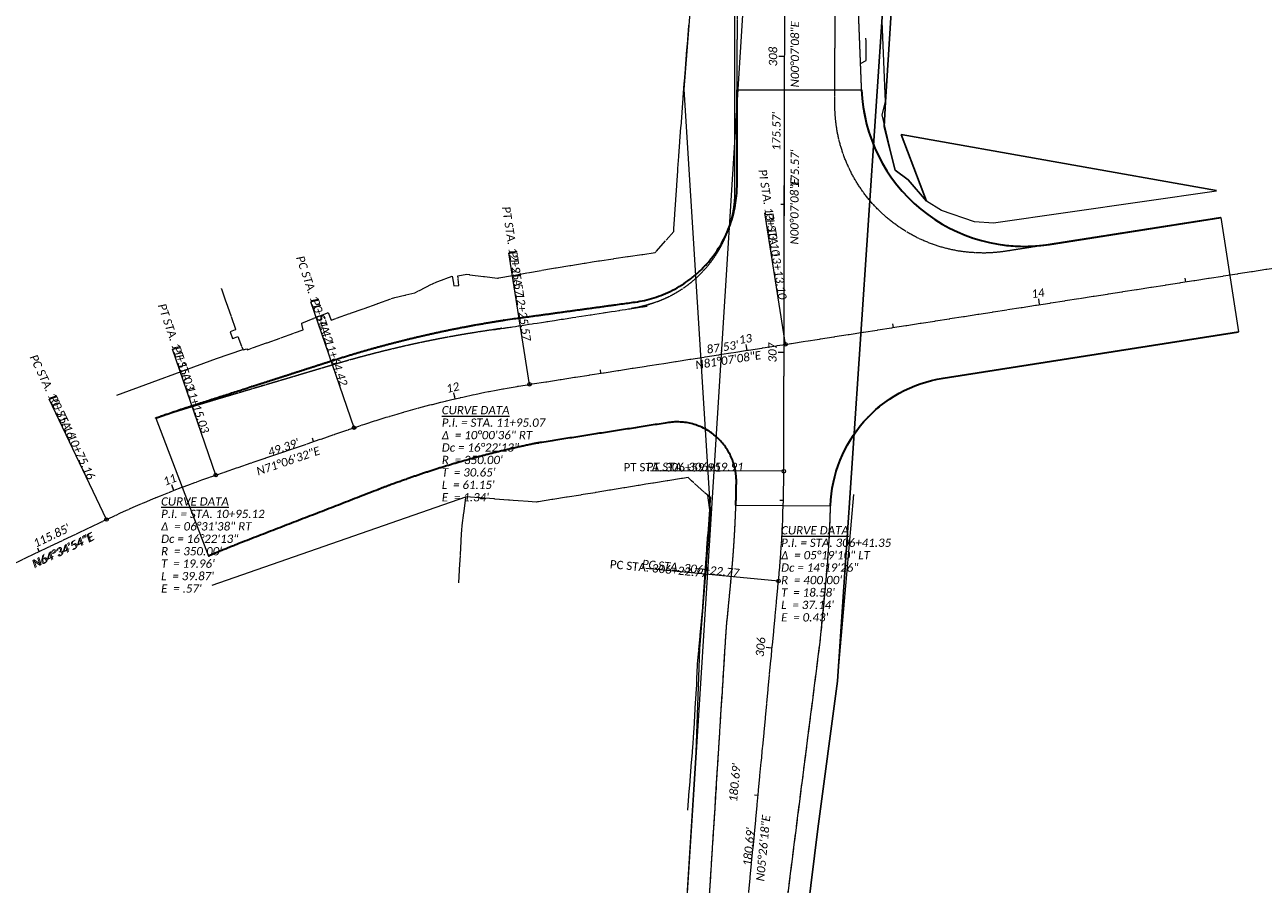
# Model space of a CAD drawing. Extents: x 219352 to 221146, y 361458 to 364237.
# Tile 5 of 12: x 220315 to 220734, y 361979 to 362269. Entities that reach past the tile are written whole.
import ezdxf

# ---------------------------------------------------------------- set-up
doc = ezdxf.new("R2010")
doc.units = 0
doc.header["$MEASUREMENT"] = 0
doc.linetypes.add('cl', pattern=[4.99999, 0.09375, -0.09375, 4.624991, -0.09375, 0.09375])
for name, color, linetype, lineweight in [('GE_P_Alignment', 7, 'cl', 13), ('GE_P_Alignment_100_Bearings', 7, 'Continuous', 0), ('GE_P_Alignment_100_Cardinal_Points', 7, 'Continuous', 0), ('GE_P_Alignment_100_Curve_Data', 7, 'Continuous', 0), ('GE_P_Alignment_100_Distances', 7, 'Continuous', 0), ('GE_P_Alignment_100_Stations', 7, 'Continuous', 0), ('GE_P_Alignment_500_Bearings', 7, 'Continuous', 0), ('GE_P_Alignment_500_Cardinal_Points', 7, 'Continuous', 0), ('GE_P_Alignment_500_Distances', 7, 'Continuous', 0), ('GE_P_Alignment_500_Stations', 7, 'Continuous', 0), ('PV_P_EOP_Fillets', 7, 'Continuous', 30), ('PV_P_Saw_Cut_Line', 62, 'Continuous', 13), ('SC_Scratch10', 7, 'Continuous', 0), ('SC_Scratch17', 7, 'Continuous', 13)]:
    doc.layers.add(name, color=color, linetype=linetype, lineweight=lineweight)
doc.layers.add('SC_Scratch1', color=7, linetype='Continuous', lineweight=0, plot=False)
doc.styles.add('~P_Label - CenterBottom', font='calibrii.ttf', dxfattribs={"height": 0.14})
doc.styles.add('~P_Label - CenterDescender', font='calibrii.ttf', dxfattribs={"height": 0.14})
doc.styles.add('~P_Label - CenterTop', font='calibrii.ttf', dxfattribs={"height": 0.14})
doc.styles.add('~P_Label - LeftTop', font='calibrii.ttf', dxfattribs={"height": 0.14})
doc.styles.add('~X_Label - RightDescender', font='calibril.ttf', dxfattribs={"height": 0.14})

# ---------------------------------------------------------------- blocks, each defined once
blk = doc.blocks.new('DrawLineAnnotationDirectionLength_3')
at = {"layer": 'GE_P_Alignment_500_Stations'}
blk.add_line((0, 0), (-0.06, 0), dxfattribs=at)
blk = doc.blocks.new('DrawLeaderAnnotation_3')
at = {"layer": 'GE_P_Alignment_500_Cardinal_Points'}
blk.add_line((0, 0), (-2.25, 0), dxfattribs=at)
blk.add_arc((0, 0), 0.03, 0, 360, dxfattribs=at)
blk = doc.blocks.new('DrawLeaderAnnotation_4')
at = {"layer": 'GE_P_Alignment_500_Cardinal_Points'}
blk.add_line((0, 0), (-2.25, 0), dxfattribs=at)
blk.add_arc((0, 0), 0.03, 0, 360, dxfattribs=at)
blk = doc.blocks.new('DrawLeaderAnnotation_5')
at = {"layer": 'GE_P_Alignment_500_Cardinal_Points'}
blk.add_line((0, 0), (-2.25, 0), dxfattribs=at)
blk.add_arc((0, 0), 0.03, 0, 360, dxfattribs=at)
blk = doc.blocks.new('DrawLeaderAnnotation_6')
at = {"layer": 'GE_P_Alignment_500_Cardinal_Points'}
blk.add_line((0, 0), (-2.25, 0), dxfattribs=at)
blk.add_arc((0, 0), 0.03, 0, 360, dxfattribs=at)
blk = doc.blocks.new('DrawLeaderAnnotation_7')
at = {"layer": 'GE_P_Alignment_500_Cardinal_Points'}
blk.add_line((0, 0), (-2.25, 0), dxfattribs=at)
blk.add_arc((0, 0), 0.03, 0, 360, dxfattribs=at)
blk = doc.blocks.new('DrawLineAnnotationDirectionLength')
at = {"layer": 'GE_P_Alignment_100_Stations'}
blk.add_line((0, 0), (-0.1, 0), dxfattribs=at)
blk = doc.blocks.new('DrawLineAnnotationDirectionLength_1')
at = {"layer": 'GE_P_Alignment_100_Stations'}
blk.add_line((0, 0), (-0.06, 0), dxfattribs=at)
blk = doc.blocks.new('DrawLeaderAnnotation_9')
at = {"layer": 'GE_P_Alignment_100_Cardinal_Points'}
blk.add_line((0, 0), (-2.25, 0), dxfattribs=at)
blk.add_arc((0, 0), 0.03, 0, 360, dxfattribs=at)
blk = doc.blocks.new('DrawLeaderAnnotation_10')
at = {"layer": 'GE_P_Alignment_100_Cardinal_Points'}
blk.add_line((0, 0), (-2.25, 0), dxfattribs=at)
blk.add_arc((0, 0), 0.03, 0, 360, dxfattribs=at)
blk = doc.blocks.new('DrawLeaderAnnotation_11')
at = {"layer": 'GE_P_Alignment_100_Cardinal_Points'}
blk.add_line((0, 0), (-2.25, 0), dxfattribs=at)
blk.add_arc((0, 0), 0.03, 0, 360, dxfattribs=at)
blk = doc.blocks.new('DrawLeaderAnnotation_12')
at = {"layer": 'GE_P_Alignment_100_Cardinal_Points'}
blk.add_line((0, 0), (-2.25, 0), dxfattribs=at)
blk.add_arc((0, 0), 0.03, 0, 360, dxfattribs=at)
blk = doc.blocks.new('DrawLeaderAnnotation_13')
at = {"layer": 'GE_P_Alignment_100_Cardinal_Points'}
blk.add_line((0, 0), (-2.25, 0), dxfattribs=at)
blk.add_arc((0, 0), 0.03, 0, 360, dxfattribs=at)
blk = doc.blocks.new('DrawLeaderAnnotation_25')
at = {"layer": 'GE_P_Alignment_500_Cardinal_Points'}
blk.add_line((0, 0), (-2.25, 0), dxfattribs=at)
blk.add_arc((0, 0), 0.03, 0, 360, dxfattribs=at)
blk = doc.blocks.new('DrawLeaderAnnotation_26')
at = {"layer": 'GE_P_Alignment_500_Cardinal_Points'}
blk.add_line((0, 0), (-2.25, 0), dxfattribs=at)
blk.add_arc((0, 0), 0.03, 0, 360, dxfattribs=at)
blk = doc.blocks.new('DrawLeaderAnnotation_34')
at = {"layer": 'GE_P_Alignment_100_Cardinal_Points'}
blk.add_line((0, 0), (-2.25, 0), dxfattribs=at)
blk.add_arc((0, 0), 0.03, 0, 360, dxfattribs=at)
blk = doc.blocks.new('DrawLeaderAnnotation_35')
at = {"layer": 'GE_P_Alignment_100_Cardinal_Points'}
blk.add_line((0, 0), (-2.25, 0), dxfattribs=at)
blk.add_arc((0, 0), 0.03, 0, 360, dxfattribs=at)

msp = doc.modelspace()

# ---------------------------------------------------------------- linework, layer by layer
for p, q in [((220606.11, 362243.12), (220684.52, 363442.47)), ((220589.94, 362047.45), (220608.12, 362317.78)), ((220605.68, 362234.69), (220606.11, 362243.12)), ((220609.47, 362220.11), (220605.68, 362234.69)), ((220718.01, 362213.16), (220611.49, 362232.06)), ((220611.49, 362232.06), (220620.05, 362209.64)), ((220613.84, 362216.77), (220609.47, 362220.11)), ((220620.05, 362209.64), (220613.84, 362216.77)), ((220583.28, 361997.5), (220589.94, 362047.45)), ((220575.89, 361937.29), (220583.28, 361997.5))]:
    msp.add_line(p, q)
at = {"layer": 'GE_P_Alignment', "flags": 128}
for points in [[(220519.79, 361460.55), (220552.88, 361901.39), (220570.01, 362081.26, 0.023215), (220571.8, 362118.35), (220572.17, 362293.91, -0.023102), (220578.85, 362432.29), (220596.38, 362617.24), (220663.15, 363512.27), (220682.03, 363718.4), (220724.41, 364197.12)], [(219371.89, 361640.54), (220238.34, 362052.3), (220342.97, 362102.03, -0.028488), (220379.88, 362117.05), (220426.61, 362133.05, -0.043705), (220485.9, 362147.7), (220572.38, 362161.22), (221144.38, 362250.6)]]:
    msp.add_lwpolyline(points, format="xyb", dxfattribs=at)
at = {"layer": 'PV_P_EOP_Fillets', "flags": 128}
for points in [[(220598.09, 362247.17, 0.448529), (220661.54, 362194.98), (220719.43, 362204.03)], [(220587.62, 362106.69, 0.000004), (220587.62, 362106.69, -0.361005), (220625.65, 362149.8), (220725.47, 362165.4)]]:
    msp.add_lwpolyline(points, format="xyb", dxfattribs=at)
at = {"layer": 'PV_P_EOP_Fillets'}
for points, weights, knots in [([(220359.67, 362136.33), (220359.78, 362136.37), (220360.18, 362136.51), (220360.91, 362136.77), (220361.48, 362136.98), (220362.1, 362137.19), (220362.7, 362137.41), (220363.31, 362137.62), (220363.92, 362137.83), (220364.53, 362138.04), (220365.14, 362138.25), (220365.75, 362138.46), (220366.36, 362138.67), (220366.97, 362138.88), (220367.58, 362139.08), (220368.19, 362139.29), (220368.8, 362139.49), (220369.41, 362139.69), (220370.03, 362139.9), (220370.61, 362140.09), (220371.34, 362140.33), (220371.75, 362140.46), (220371.86, 362140.49), (220387.54, 362145.53), (220403.21, 362150.57), (220418.89, 362155.61), (220419.48, 362155.8), (220421.52, 362156.46), (220425.24, 362157.6), (220428.2, 362158.49), (220431.38, 362159.41), (220434.51, 362160.28), (220437.66, 362161.13), (220440.82, 362161.96), (220443.98, 362162.76), (220447.15, 362163.52), (220450.32, 362164.26), (220453.51, 362164.98), (220456.69, 362165.66), (220459.89, 362166.32), (220463.09, 362166.95), (220466.3, 362167.55), (220469.49, 362168.12), (220472.76, 362168.68), (220475.81, 362169.17), (220479.66, 362169.75), (220481.78, 362170.05), (220482.39, 362170.13), (220495.41, 362171.92), (220508.42, 362173.7), (220521.44, 362175.49), (220542.18, 362178.33), (220555.96, 362194.1), (220556.01, 362215.03), (220556.03, 362225.77), (220556.05, 362236.51), (220556.07, 362247.25)], [1, 1, 1, 1, 1, 1, 1, 1, 1, 1, 1, 1, 1, 1, 1, 1, 1, 1, 1, 1, 1, 1, 1, 1, 1, 1, 1, 1, 1, 1, 1, 1, 1, 1, 1, 1, 1, 1, 1, 1, 1, 1, 1, 1, 1, 1, 1, 1, 1, 1, 1, 0.836193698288, 0.836193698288, 1, 1, 1, 1], [0, 0, 0, 0, 0.008333, 0.016667, 0.025, 0.033333, 0.041667, 0.05, 0.058333, 0.066667, 0.075, 0.083333, 0.091667, 0.1, 0.108333, 0.116667, 0.125, 0.133333, 0.141667, 0.15, 0.158333, 0.166667, 0.166667, 0.166667, 0.333333, 0.333333, 0.333333, 0.341667, 0.35, 0.358333, 0.366667, 0.375, 0.383333, 0.391667, 0.4, 0.408333, 0.416667, 0.425, 0.433333, 0.441667, 0.45, 0.458333, 0.466667, 0.475, 0.483333, 0.491667, 0.5, 0.5, 0.5, 0.666667, 0.666667, 0.666667, 0.833333, 0.833333, 0.833333, 1, 1, 1, 1]), ([(220555.61, 362106.94), (220555.69, 362109.55), (220555.75, 362112.17), (220555.78, 362114.78), (220555.93, 362128.11), (220545.86, 362136.83), (220532.69, 362134.77), (220518.12, 362132.49), (220503.56, 362130.22), (220488.99, 362127.94), (220488.81, 362127.91), (220488.63, 362127.89), (220488.46, 362127.86), (220487.93, 362127.75), (220486.1, 362127.38), (220482.77, 362126.66), (220480.13, 362126.07), (220477.32, 362125.41), (220474.57, 362124.74), (220471.8, 362124.05), (220469.05, 362123.33), (220466.3, 362122.58), (220463.55, 362121.81), (220460.82, 362121.02), (220458.09, 362120.21), (220455.37, 362119.37), (220452.65, 362118.51), (220449.95, 362117.62), (220447.25, 362116.71), (220444.57, 362115.78), (220441.84, 362114.81), (220439.31, 362113.88), (220436.12, 362112.69), (220434.38, 362112.01), (220433.88, 362111.81), (220418.52, 362105.85), (220403.16, 362099.89), (220387.79, 362093.94), (220387.7, 362093.9), (220387.35, 362093.76), (220386.73, 362093.52), (220386.24, 362093.32), (220385.71, 362093.11), (220385.19, 362092.91), (220384.67, 362092.7), (220384.15, 362092.49), (220383.64, 362092.28), (220383.12, 362092.06), (220382.6, 362091.85), (220382.08, 362091.64), (220381.57, 362091.42), (220381.05, 362091.21), (220380.53, 362090.99), (220380.02, 362090.78), (220379.5, 362090.56), (220378.98, 362090.34), (220378.49, 362090.13), (220377.88, 362089.87), (220377.54, 362089.72), (220377.44, 362089.68)], [1, 0.99996523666, 0.99996523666, 1, 0.763920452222, 0.763920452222, 1, 1, 1, 1, 0.999999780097, 0.999999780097, 1, 1, 1, 1, 1, 1, 1, 1, 1, 1, 1, 1, 1, 1, 1, 1, 1, 1, 1, 1, 1, 1, 1, 1, 1, 1, 1, 1, 1, 1, 1, 1, 1, 1, 1, 1, 1, 1, 1, 1, 1, 1, 1, 1, 1, 1, 1, 1], [0, 0, 0, 0, 0.142857, 0.142857, 0.142857, 0.285714, 0.285714, 0.285714, 0.428571, 0.428571, 0.428571, 0.571429, 0.571429, 0.571429, 0.578571, 0.585714, 0.592857, 0.6, 0.607143, 0.614286, 0.621429, 0.628571, 0.635714, 0.642857, 0.65, 0.657143, 0.664286, 0.671429, 0.678571, 0.685714, 0.692857, 0.7, 0.707143, 0.714286, 0.714286, 0.714286, 0.857143, 0.857143, 0.857143, 0.864286, 0.871429, 0.878571, 0.885714, 0.892857, 0.9, 0.907143, 0.914286, 0.921429, 0.928571, 0.935714, 0.942857, 0.95, 0.957143, 0.964286, 0.971429, 0.978571, 0.985714, 0.992857, 1, 1, 1, 1])]:
    msp.add_rational_spline(points, weights, degree=3, knots=knots, dxfattribs=at)
at = {"layer": 'PV_P_Saw_Cut_Line'}
for p, q in [((220719.43, 362204.03), (220725.47, 362165.4)), ((220359.67, 362136.33), (220377.44, 362089.68))]:
    msp.add_line(p, q, dxfattribs=at)
at = {"layer": 'SC_Scratch1'}
for p, q in [((220556.07, 362247.25), (220598.09, 362247.17)), ((220378.74, 362079.82), (220464.36, 362109.73)), ((220555.61, 362106.94), (220587.62, 362106.69))]:
    msp.add_line(p, q, dxfattribs=at)
at = {"layer": 'SC_Scratch1', "color": 1, "linetype": 'cl', "lineweight": 13, "flags": 128}
for points in [[(220381.73, 362180.15), (220386.63, 362166.16), (220384.77, 362165.43), (220385.6, 362163.18), (220387.39, 362163.83), (220389.12, 362159.33), (220390.38, 362159.67), (220390.6, 362159.41), (220409.45, 362166.12), (220408.93, 362168.36), (220417.87, 362171.93), (220418.88, 362169.4), (220440.41, 362177.07), (220447.12, 362178.59), (220454.55, 362182.38), (220459.81, 362184.23), (220460.35, 362180.94), (220462.07, 362181.12), (220461.66, 362184.35), (220464.67, 362184.89), (220475.07, 362183.58), (220493.27, 362186.84), (220507.06, 362189.07), (220528.39, 362192.25), (220534.64, 362199.36), (220536.02, 362220.62), (220538.22, 362250.11), (220539.75, 362269.08)], [(220539.36, 362003.82), (220541.17, 362026.46), (220542.4, 362046.24), (220542.63, 362052.8), (220544.35, 362071.05), (220545.67, 362089.98), (220547.11, 362109.41), (220545.79, 362110.48), (220540.64, 362115.08), (220539.5, 362116.23), (220525.19, 362113.93), (220504.07, 362110.45), (220488.27, 362107.93), (220480.39, 362108.46), (220472.41, 362109.12), (220464.36, 362109.73), (220463.61, 362104.26), (220462.9, 362098.83), (220461.92, 362080.65)]]:
    msp.add_lwpolyline(points, dxfattribs=at)
at = {"layer": 'SC_Scratch1', "flags": 128}
msp.add_lwpolyline([(220571.61, 362106.82, 0.007206), (220571.8, 362118.35), (220572.07, 362247.22)], format="xyb", dxfattribs=at)
at = {"layer": 'SC_Scratch1', "color": 1, "linetype": 'cl', "lineweight": 13, "flags": 128}
msp.add_lwpolyline([(220560.2, 361573.33), (220555.37, 361573.69, -0.414348), (220541.52, 361589.77), (220564.84, 361900.37), (220568.42, 361938), (220584.25, 362062.06), (220585.93, 362079.75, 0.016228), (220587.62, 362106.69, -0.361005), (220625.65, 362149.8), (220725.47, 362165.4)], format="xyb", dxfattribs=at)
at = {"layer": 'SC_Scratch1', "flags": 128}
msp.add_lwpolyline([(220346.48, 362144.09), (220380.13, 362156.46), (220389.05, 362159.51)], dxfattribs=at)
at = {"layer": 'SC_Scratch1', "color": 1, "linetype": 'cl', "lineweight": 13}
for points, weights, knots in [([(220359.67, 362136.33), (220359.87, 362136.4), (220360.27, 362136.54), (220360.88, 362136.76), (220361.49, 362136.98), (220362.1, 362137.19), (220362.7, 362137.41), (220363.31, 362137.62), (220363.92, 362137.83), (220364.53, 362138.04), (220365.14, 362138.25), (220365.75, 362138.46), (220366.36, 362138.67), (220366.97, 362138.88), (220367.58, 362139.08), (220368.19, 362139.29), (220368.8, 362139.49), (220369.41, 362139.69), (220370.02, 362139.9), (220370.64, 362140.1), (220371.25, 362140.3), (220371.66, 362140.43), (220371.86, 362140.49), (220387.54, 362145.53), (220403.21, 362150.57), (220418.89, 362155.61), (220419.93, 362155.94), (220422, 362156.61), (220425.12, 362157.57), (220428.25, 362158.5), (220431.39, 362159.41), (220434.53, 362160.29), (220437.68, 362161.14), (220440.84, 362161.96), (220444, 362162.76), (220447.17, 362163.53), (220450.35, 362164.27), (220453.53, 362164.98), (220456.72, 362165.67), (220459.91, 362166.33), (220463.11, 362166.95), (220466.31, 362167.56), (220469.52, 362168.13), (220472.73, 362168.67), (220475.95, 362169.19), (220479.17, 362169.68), (220481.32, 362169.98), (220482.39, 362170.13), (220495.41, 362171.92), (220508.42, 362173.7), (220521.44, 362175.49), (220542.18, 362178.33), (220555.96, 362194.1), (220556.01, 362215.03), (220556.06, 362241.34), (220556.11, 362267.64), (220556.17, 362293.95), (220556.22, 362319.06), (220556.9, 362344.16), (220558.2, 362369.23), (220558.29, 362370.31), (220558.47, 362372.46), (220558.75, 362375.68), (220559.03, 362378.91), (220559.32, 362382.14), (220559.62, 362385.36), (220559.93, 362388.58), (220560.24, 362391.8), (220560.56, 362395.03), (220560.89, 362398.25), (220561.22, 362401.47), (220561.56, 362404.68), (220561.91, 362407.9), (220562.27, 362411.12), (220562.63, 362414.33), (220563, 362417.55), (220563.37, 362420.76), (220563.75, 362423.97), (220564.14, 362427.19), (220564.54, 362430.4), (220564.8, 362432.54), (220564.94, 362433.61), (220570.22, 362475.27), (220575.5, 362516.94), (220580.78, 362558.61), (220582.66, 362578.44), (220584.53, 362598.26), (220586.41, 362618.09), (220595, 362733.12), (220603.58, 362848.15), (220612.16, 362963.18), (220612.73, 362993.22), (220613.3, 363023.27), (220613.87, 363053.31), (220615.12, 363074.61), (220616.38, 363095.9), (220617.63, 363117.2), (220627.49, 363249.33), (220637.35, 363381.46), (220647.21, 363513.59), (220651.45, 363559.91), (220655.69, 363606.24), (220659.93, 363652.56)], [1, 1, 1, 1, 1, 1, 1, 1, 1, 1, 1, 1, 1, 1, 1, 1, 1, 1, 1, 1, 1, 1, 1, 1, 1, 1, 1, 1, 1, 1, 1, 1, 1, 1, 1, 1, 1, 1, 1, 1, 1, 1, 1, 1, 1, 1, 1, 1, 1, 1, 1, 0.836193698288, 0.836193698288, 1, 1, 1, 1, 0.999794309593, 0.999794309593, 1, 1, 1, 1, 1, 1, 1, 1, 1, 1, 1, 1, 1, 1, 1, 1, 1, 1, 1, 1, 1, 1, 1, 1, 1, 1, 1, 1, 1, 1, 1, 1, 1, 1, 1, 1, 1, 1, 1, 1, 1, 1, 1, 1], [0, 0, 0, 0, 0.003334, 0.006668, 0.010003, 0.013337, 0.01667, 0.020004, 0.023338, 0.026671, 0.030005, 0.033338, 0.036672, 0.040005, 0.043338, 0.046671, 0.050004, 0.053337, 0.056669, 0.060002, 0.063334, 0.066667, 0.066667, 0.066667, 0.133333, 0.133333, 0.133333, 0.136672, 0.140009, 0.143346, 0.146683, 0.150019, 0.153355, 0.15669, 0.160025, 0.163359, 0.166692, 0.170025, 0.173358, 0.17669, 0.180021, 0.183353, 0.186683, 0.190013, 0.193343, 0.196672, 0.2, 0.2, 0.2, 0.266667, 0.266667, 0.266667, 0.333333, 0.333333, 0.333333, 0.4, 0.4, 0.4, 0.466667, 0.466667, 0.466667, 0.470002, 0.473337, 0.476672, 0.480007, 0.483342, 0.486676, 0.49001, 0.493344, 0.496678, 0.500011, 0.503344, 0.506677, 0.51001, 0.513343, 0.516675, 0.520007, 0.523339, 0.526671, 0.530002, 0.533333, 0.533333, 0.533333, 0.6, 0.6, 0.6, 0.666667, 0.666667, 0.666667, 0.733333, 0.733333, 0.733333, 0.8, 0.8, 0.8, 0.866667, 0.866667, 0.866667, 0.933333, 0.933333, 0.933333, 1, 1, 1, 1]), ([(220719.43, 362204.03), (220700.13, 362201.02), (220680.84, 362198), (220661.54, 362194.98), (220626.7, 362189.54), (220599.47, 362211.94), (220598.09, 362247.17), (220597.48, 362262.73), (220596.86, 362278.3), (220596.25, 362293.86), (220596.2, 362295.09), (220596.11, 362297.53), (220595.98, 362301.2), (220595.85, 362304.87), (220595.74, 362308.54), (220595.63, 362312.21), (220595.54, 362315.88), (220595.45, 362319.55), (220595.37, 362323.22), (220595.3, 362326.89), (220595.24, 362330.56), (220595.19, 362334.24), (220595.15, 362337.91), (220595.12, 362341.59), (220595.09, 362345.26), (220595.08, 362348.94), (220595.07, 362352.61), (220595.08, 362356.29), (220595.09, 362359.96), (220595.11, 362363.64), (220595.14, 362366.09), (220595.15, 362367.32), (220595.16, 362368.37), (220595.19, 362370.48), (220595.25, 362373.64), (220595.31, 362376.8), (220595.38, 362379.96), (220595.46, 362383.12), (220595.54, 362386.28), (220595.63, 362389.44), (220595.73, 362392.6), (220595.83, 362395.76), (220595.94, 362398.92), (220596.06, 362402.08), (220596.18, 362405.24), (220596.31, 362408.41), (220596.45, 362411.57), (220596.59, 362414.73), (220596.74, 362417.89), (220596.9, 362421.05), (220597.06, 362424.21), (220597.23, 362427.37), (220597.35, 362429.48), (220597.41, 362430.53), (220599.83, 362472.47), (220602.25, 362514.41), (220604.67, 362556.35), (220606.56, 362576.25), (220608.44, 362596.16), (220610.33, 362616.06), (220618.92, 362731.17), (220627.5, 362846.29), (220636.09, 362961.4), (220638.99, 362991.27), (220641.89, 363021.13), (220644.78, 363051), (220646.63, 363075.8), (220648.48, 363100.59), (220650.33, 363125.39)], [1, 1, 1, 1, 0.776687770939, 0.776687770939, 1, 1, 1, 1, 1, 1, 1, 1, 1, 1, 1, 1, 1, 1, 1, 1, 1, 1, 1, 1, 1, 1, 1, 1, 1, 1, 1, 1, 1, 1, 1, 1, 1, 1, 1, 1, 1, 1, 1, 1, 1, 1, 1, 1, 1, 1, 1, 1, 1, 1, 1, 1, 1, 1, 1, 1, 1, 1, 1, 1, 1, 1, 1], [0, 0, 0, 0, 0.1, 0.1, 0.1, 0.2, 0.2, 0.2, 0.3, 0.3, 0.3, 0.304995, 0.309991, 0.314987, 0.319983, 0.32498, 0.329978, 0.334976, 0.339975, 0.344974, 0.349974, 0.354974, 0.359975, 0.364976, 0.369978, 0.37498, 0.379983, 0.384987, 0.389991, 0.394995, 0.4, 0.4, 0.4, 0.404996, 0.409993, 0.41499, 0.419987, 0.424985, 0.429983, 0.434982, 0.439981, 0.44498, 0.44998, 0.45498, 0.459981, 0.464982, 0.469983, 0.474985, 0.479987, 0.48499, 0.489993, 0.494996, 0.5, 0.5, 0.5, 0.6, 0.6, 0.6, 0.7, 0.7, 0.7, 0.8, 0.8, 0.8, 0.9, 0.9, 0.9, 1, 1, 1, 1]), ([(220497.04, 361579.58), (220499.23, 361579.42), (220501.43, 361579.26), (220503.62, 361579.09), (220511.21, 361578.53), (220516.98, 361583.49), (220517.55, 361591.08), (220525.34, 361694.86), (220533.13, 361798.63), (220540.92, 361902.41), (220542.12, 361915.03), (220543.33, 361927.65), (220544.53, 361940.28), (220547.15, 361981.88), (220549.77, 362023.49), (220552.39, 362065.09), (220552.95, 362070.99), (220553.52, 362076.88), (220554.08, 362082.78), (220555.09, 362093.42), (220555.66, 362104.09), (220555.78, 362114.78), (220555.93, 362128.11), (220545.86, 362136.83), (220532.69, 362134.77), (220518.12, 362132.49), (220503.56, 362130.22), (220488.99, 362127.94), (220488.81, 362127.91), (220488.63, 362127.89), (220488.46, 362127.86), (220487.52, 362127.67), (220485.66, 362127.29), (220482.86, 362126.68), (220480.08, 362126.06), (220477.3, 362125.41), (220474.52, 362124.73), (220471.76, 362124.03), (220469, 362123.31), (220466.25, 362122.57), (220463.5, 362121.8), (220460.77, 362121.01), (220458.04, 362120.19), (220455.32, 362119.35), (220452.61, 362118.49), (220449.91, 362117.61), (220447.21, 362116.7), (220444.53, 362115.77), (220441.85, 362114.81), (220439.18, 362113.84), (220436.53, 362112.84), (220434.76, 362112.15), (220433.88, 362111.81), (220418.52, 362105.85), (220403.16, 362099.89), (220387.79, 362093.94), (220387.62, 362093.87), (220387.27, 362093.73), (220386.75, 362093.53), (220386.23, 362093.32), (220385.71, 362093.11), (220385.19, 362092.9), (220384.67, 362092.7), (220384.15, 362092.49), (220383.63, 362092.27), (220383.12, 362092.06), (220382.6, 362091.85), (220382.08, 362091.64), (220381.56, 362091.42), (220381.05, 362091.21), (220380.53, 362090.99), (220380.02, 362090.78), (220379.5, 362090.56), (220378.99, 362090.34), (220378.47, 362090.12), (220377.96, 362089.9), (220377.61, 362089.75), (220377.44, 362089.68)], [1, 1, 1, 1, 0.80484571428, 0.80484571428, 1, 1, 1, 1, 1, 1, 1, 1, 1, 1, 1, 1, 1, 0.999419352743, 0.999419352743, 1, 0.763920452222, 0.763920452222, 1, 1, 1, 1, 0.999999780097, 0.999999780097, 1, 1, 1, 1, 1, 1, 1, 1, 1, 1, 1, 1, 1, 1, 1, 1, 1, 1, 1, 1, 1, 1, 1, 1, 1, 1, 1, 1, 1, 1, 1, 1, 1, 1, 1, 1, 1, 1, 1, 1, 1, 1, 1, 1, 1, 1, 1, 1], [0, 0, 0, 0, 0.076923, 0.076923, 0.076923, 0.153846, 0.153846, 0.153846, 0.230769, 0.230769, 0.230769, 0.307692, 0.307692, 0.307692, 0.384615, 0.384615, 0.384615, 0.461538, 0.461538, 0.461538, 0.538462, 0.538462, 0.538462, 0.615385, 0.615385, 0.615385, 0.692308, 0.692308, 0.692308, 0.769231, 0.769231, 0.769231, 0.77309, 0.776949, 0.780806, 0.784661, 0.788515, 0.792368, 0.796219, 0.800068, 0.803917, 0.807764, 0.811609, 0.815453, 0.819296, 0.823137, 0.826977, 0.830815, 0.834652, 0.838487, 0.842321, 0.846154, 0.846154, 0.846154, 0.923077, 0.923077, 0.923077, 0.926926, 0.930774, 0.934623, 0.938471, 0.942318, 0.946166, 0.950013, 0.95386, 0.957706, 0.961553, 0.965399, 0.969245, 0.97309, 0.976935, 0.98078, 0.984625, 0.988469, 0.992313, 0.996157, 1, 1, 1, 1])]:
    msp.add_rational_spline(points, weights, degree=3, knots=knots, dxfattribs=at)
at = {"layer": 'SC_Scratch10', "flags": 128}
for points in [[(220499.05, 361587.39), (220510.08, 361591.64), (220525.87, 361802.05), (220537.5, 361947.98), (220541.47, 362010.88), (220631.67, 363446.41), (220538.01, 362247.29), (220547.06, 362103.67), (220546.95, 362107.22)], [(220718.04, 362212.92), (220642.7, 362202.21), (220636.18, 362202.62), (220625.13, 362206.46), (220620.05, 362209.64), (220613.84, 362216.77), (220609.47, 362220.11), (220605.08, 362238.74), (220606.11, 362243.12), (220605.04, 362270.37), (220608.12, 362317.78), (220613.44, 362382.96), (220615.74, 362408.19), (220621, 362477.12)], [(220498.99, 361586.96), (220510.07, 361591.64), (220525.91, 361802.55), (220531.45, 361876.34), (220537.06, 361940.99), (220542.25, 362023.37), (220543.46, 362058.41), (220547.06, 362103.67), (220546.11, 362110.22)], [(220560.58, 361578.58), (220551.71, 361579.43), (220549.25, 361585.3), (220551.92, 361628.11), (220558.36, 361711.68), (220563.3, 361779.69), (220565.88, 361814.09), (220572.62, 361902.95), (220575.89, 361937.29), (220583.28, 361997.5), (220589.94, 362047.45), (220595.41, 362110.45)]]:
    msp.add_lwpolyline(points, dxfattribs=at)
at = {"layer": 'SC_Scratch10', "color": 1, "linetype": 'cl', "lineweight": 13, "flags": 128}
msp.add_lwpolyline([(220560.03, 361571.1), (220555.2, 361571.46, -0.414348), (220541.36, 361587.55), (220564.84, 361900.37), (220568.42, 361938), (220584.25, 362062.06), (220585.93, 362079.75, 0.016228), (220587.62, 362106.69, -0.361005), (220625.65, 362149.8), (220725.47, 362165.4)], format="xyb", dxfattribs=at)
at = {"layer": 'SC_Scratch10', "color": 1, "linetype": 'cl', "lineweight": 13}
for points, weights, knots in [([(220359.67, 362136.33), (220359.87, 362136.39), (220360.28, 362136.53), (220360.89, 362136.74), (220361.5, 362136.94), (220362.11, 362137.14), (220362.73, 362137.34), (220363.34, 362137.55), (220363.95, 362137.75), (220364.57, 362137.94), (220365.18, 362138.14), (220365.79, 362138.34), (220366.41, 362138.53), (220367.02, 362138.73), (220367.64, 362138.92), (220368.25, 362139.11), (220368.87, 362139.3), (220369.48, 362139.49), (220370.1, 362139.68), (220370.72, 362139.87), (220371.33, 362140.06), (220371.74, 362140.18), (220371.95, 362140.24), (220387.74, 362144.93), (220403.54, 362149.63), (220419.33, 362154.32), (220420.36, 362154.62), (220422.43, 362155.24), (220425.53, 362156.12), (220428.63, 362156.98), (220431.75, 362157.81), (220434.87, 362158.61), (220437.99, 362159.39), (220441.12, 362160.14), (220444.26, 362160.86), (220447.4, 362161.56), (220450.54, 362162.22), (220453.69, 362162.86), (220456.85, 362163.47), (220460.01, 362164.06), (220463.17, 362164.61), (220466.34, 362165.14), (220469.51, 362165.64), (220472.68, 362166.12), (220475.86, 362166.56), (220479.03, 362166.98), (220481.16, 362167.24), (220521.18, 362173.46), (220522.5, 362173.79), (220523.82, 362174.13), (220525.15, 362174.47), (220543.64, 362179.16), (220555.34, 362194.23), (220555.31, 362213.3), (220555.26, 362240.19), (220555.22, 362267.07), (220555.17, 362293.95), (220555.1, 362335.94), (220556.93, 362377.9), (220560.65, 362419.73), (220560.69, 362419.96), (220560.75, 362420.43), (220560.85, 362421.14), (220560.94, 362421.85), (220561.04, 362422.55), (220561.14, 362423.26), (220561.23, 362423.96), (220561.33, 362424.67), (220561.43, 362425.37), (220561.53, 362426.08), (220561.63, 362426.78), (220561.72, 362427.48), (220561.82, 362428.19), (220561.92, 362428.89), (220562.02, 362429.6), (220562.12, 362430.3), (220562.22, 362431.01), (220562.32, 362431.71), (220562.43, 362432.42), (220562.53, 362433.12), (220562.6, 362433.59), (220562.63, 362433.83), (220568.68, 362475.42), (220574.73, 362517.01), (220580.78, 362558.61), (220582.66, 362578.44), (220584.53, 362598.26), (220586.41, 362618.09), (220595, 362733.12), (220603.58, 362848.15), (220612.16, 362963.18), (220612.73, 362993.22), (220613.3, 363023.27), (220613.87, 363053.31), (220615.12, 363074.61), (220616.38, 363095.9), (220617.63, 363117.2), (220627.49, 363249.33), (220637.35, 363381.46), (220647.21, 363513.59), (220651.45, 363559.91), (220655.69, 363606.24), (220659.93, 363652.56)], [1, 1, 1, 1, 1, 1, 1, 1, 1, 1, 1, 1, 1, 1, 1, 1, 1, 1, 1, 1, 1, 1, 1, 1, 1, 1, 1, 1, 1, 1, 1, 1, 1, 1, 1, 1, 1, 1, 1, 1, 1, 1, 1, 1, 1, 1, 1, 1, 1, 1, 1, 0.859191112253, 0.859191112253, 1, 1, 1, 1, 0.999316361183, 0.999316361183, 1, 1, 1, 1, 1, 1, 1, 1, 1, 1, 1, 1, 1, 1, 1, 1, 1, 1, 1, 1, 1, 1, 1, 1, 1, 1, 1, 1, 1, 1, 1, 1, 1, 1, 1, 1, 1, 1, 1, 1, 1, 1, 1, 1], [0, 0, 0, 0, 0.003335, 0.006671, 0.010006, 0.01334, 0.016675, 0.020009, 0.023343, 0.026677, 0.030011, 0.033344, 0.036678, 0.040011, 0.043343, 0.046676, 0.050008, 0.05334, 0.056672, 0.060004, 0.063335, 0.066667, 0.066667, 0.066667, 0.133333, 0.133333, 0.133333, 0.136677, 0.14002, 0.143362, 0.146702, 0.150042, 0.15338, 0.156717, 0.160053, 0.163388, 0.166722, 0.170055, 0.173387, 0.176717, 0.180047, 0.183375, 0.186702, 0.190028, 0.193353, 0.196677, 0.2, 0.2, 0.2, 0.266667, 0.266667, 0.266667, 0.333333, 0.333333, 0.333333, 0.4, 0.4, 0.4, 0.466667, 0.466667, 0.466667, 0.470001, 0.473335, 0.476669, 0.480002, 0.483336, 0.48667, 0.490004, 0.493337, 0.49667, 0.500004, 0.503337, 0.50667, 0.510004, 0.513337, 0.51667, 0.520002, 0.523335, 0.526668, 0.530001, 0.533333, 0.533333, 0.533333, 0.6, 0.6, 0.6, 0.666667, 0.666667, 0.666667, 0.733333, 0.733333, 0.733333, 0.8, 0.8, 0.8, 0.866667, 0.866667, 0.866667, 0.933333, 0.933333, 0.933333, 1, 1, 1, 1]), ([(220719.43, 362204.03), (220695.22, 362200.25), (220671, 362196.46), (220646.78, 362192.68), (220614.1, 362187.57), (220588.99, 362209.11), (220589.06, 362242.18), (220589.1, 362259.41), (220589.13, 362276.65), (220589.17, 362293.88), (220589.17, 362296.6), (220589.19, 362299.33), (220589.21, 362302.05), (220589.23, 362304.78), (220590.31, 362307.29), (220592.27, 362309.18), (220592.28, 362309.19), (220592.45, 362309.35), (220592.79, 362309.68), (220593.29, 362310.16), (220593.8, 362310.65), (220594.31, 362311.13), (220594.81, 362311.62), (220595.32, 362312.11), (220595.83, 362312.59), (220596.18, 362312.92), (220596.35, 362313.1), (220596.37, 362313.11), (220598.32, 362314.97), (220599.4, 362317.44), (220599.46, 362320.14), (220600.33, 362363.91), (220603.15, 362407.6), (220607.92, 362451.12), (220608.22, 362453.85), (220607.43, 362456.47), (220605.68, 362458.59), (220603.88, 362460.77), (220602.07, 362462.95), (220600.27, 362465.13), (220598.59, 362467.16), (220597.8, 362469.67), (220598.01, 362472.29), (220600.23, 362500.31), (220602.45, 362528.33), (220604.67, 362556.35), (220606.56, 362576.25), (220608.44, 362596.16), (220610.33, 362616.06), (220618.92, 362731.17), (220627.5, 362846.29), (220636.09, 362961.4), (220638.99, 362991.27), (220641.89, 363021.13), (220644.78, 363051), (220646.63, 363075.8), (220648.48, 363100.59), (220650.33, 363125.39)], [1, 1, 1, 1, 0.766298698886, 0.766298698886, 1, 1, 1, 1, 0.999997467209, 0.999997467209, 1, 0.947770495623, 0.947770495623, 1, 1, 1, 1, 1, 1, 1, 1, 1, 1, 1, 1, 1, 0.94883529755, 0.94883529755, 1, 0.999337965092, 0.999337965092, 1, 0.947375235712, 0.947375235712, 1, 1, 1, 1, 0.951195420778, 0.951195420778, 1, 1, 1, 1, 1, 1, 1, 1, 1, 1, 1, 1, 1, 1, 1, 1], [0, 0, 0, 0, 0.0625, 0.0625, 0.0625, 0.125, 0.125, 0.125, 0.1875, 0.1875, 0.1875, 0.25, 0.25, 0.25, 0.3125, 0.3125, 0.3125, 0.312597, 0.320342, 0.328086, 0.335829, 0.34357, 0.35131, 0.359049, 0.366786, 0.374522, 0.375, 0.375, 0.375, 0.4375, 0.4375, 0.4375, 0.5, 0.5, 0.5, 0.5625, 0.5625, 0.5625, 0.625, 0.625, 0.625, 0.6875, 0.6875, 0.6875, 0.75, 0.75, 0.75, 0.8125, 0.8125, 0.8125, 0.875, 0.875, 0.875, 0.9375, 0.9375, 0.9375, 1, 1, 1, 1]), ([(220496.89, 361577.59), (220498.42, 361577.47), (220499.95, 361577.36), (220501.48, 361577.25), (220510.24, 361576.59), (220516.9, 361582.32), (220517.55, 361591.08), (220525.34, 361694.86), (220533.13, 361798.63), (220540.92, 361902.41), (220542.12, 361915.03), (220543.33, 361927.65), (220544.53, 361940.28), (220547.15, 361981.88), (220549.77, 362023.49), (220552.39, 362065.09), (220552.95, 362070.99), (220553.52, 362076.88), (220554.08, 362082.78), (220555.09, 362093.42), (220555.66, 362104.09), (220555.78, 362114.78), (220555.93, 362128.11), (220545.86, 362136.83), (220532.69, 362134.77), (220518.12, 362132.49), (220503.56, 362130.22), (220488.99, 362127.94), (220488.81, 362127.91), (220488.63, 362127.89), (220488.46, 362127.86), (220487.52, 362127.67), (220485.66, 362127.29), (220482.86, 362126.68), (220480.08, 362126.06), (220477.3, 362125.41), (220474.52, 362124.73), (220471.76, 362124.03), (220469, 362123.31), (220466.25, 362122.57), (220463.5, 362121.8), (220460.77, 362121.01), (220458.04, 362120.19), (220455.32, 362119.35), (220452.61, 362118.49), (220449.91, 362117.61), (220447.21, 362116.7), (220444.53, 362115.77), (220441.85, 362114.81), (220439.18, 362113.84), (220436.53, 362112.84), (220434.76, 362112.15), (220433.88, 362111.81), (220418.52, 362105.85), (220403.16, 362099.89), (220387.79, 362093.94), (220387.62, 362093.87), (220387.27, 362093.73), (220386.75, 362093.53), (220386.23, 362093.32), (220385.71, 362093.11), (220385.19, 362092.9), (220384.67, 362092.7), (220384.15, 362092.49), (220383.63, 362092.27), (220383.12, 362092.06), (220382.6, 362091.85), (220382.08, 362091.64), (220381.56, 362091.42), (220381.05, 362091.21), (220380.53, 362090.99), (220380.02, 362090.78), (220379.5, 362090.56), (220378.99, 362090.34), (220378.47, 362090.12), (220377.96, 362089.9), (220377.61, 362089.75), (220377.44, 362089.68)], [1, 1, 1, 1, 0.804845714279, 0.804845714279, 1, 1, 1, 1, 1, 1, 1, 1, 1, 1, 1, 1, 1, 0.999419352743, 0.999419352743, 1, 0.763920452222, 0.763920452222, 1, 1, 1, 1, 0.999999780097, 0.999999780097, 1, 1, 1, 1, 1, 1, 1, 1, 1, 1, 1, 1, 1, 1, 1, 1, 1, 1, 1, 1, 1, 1, 1, 1, 1, 1, 1, 1, 1, 1, 1, 1, 1, 1, 1, 1, 1, 1, 1, 1, 1, 1, 1, 1, 1, 1, 1, 1], [0, 0, 0, 0, 0.076923, 0.076923, 0.076923, 0.153846, 0.153846, 0.153846, 0.230769, 0.230769, 0.230769, 0.307692, 0.307692, 0.307692, 0.384615, 0.384615, 0.384615, 0.461538, 0.461538, 0.461538, 0.538462, 0.538462, 0.538462, 0.615385, 0.615385, 0.615385, 0.692308, 0.692308, 0.692308, 0.769231, 0.769231, 0.769231, 0.77309, 0.776949, 0.780806, 0.784661, 0.788515, 0.792368, 0.796219, 0.800068, 0.803917, 0.807764, 0.811609, 0.815453, 0.819296, 0.823137, 0.826977, 0.830815, 0.834652, 0.838487, 0.842321, 0.846154, 0.846154, 0.846154, 0.923077, 0.923077, 0.923077, 0.926926, 0.930774, 0.934623, 0.938471, 0.942318, 0.946166, 0.950013, 0.95386, 0.957706, 0.961553, 0.965399, 0.969245, 0.97309, 0.976935, 0.98078, 0.984625, 0.988469, 0.992313, 0.996157, 1, 1, 1, 1])]:
    msp.add_rational_spline(points, weights, degree=3, knots=knots, dxfattribs=at)
at = {"layer": 'SC_Scratch17', "flags": 128}
msp.add_lwpolyline([(220597.73, 362256.14), (220599.59, 362257.13), (220599.61, 362263.63), (220599.47, 362264.63)], dxfattribs=at)

# ---------------------------------------------------------------- block references
at = {"layer": 'GE_P_Alignment_100_Cardinal_Points', "xscale": 20, "yscale": 20, "zscale": 20}
for name, p, rotation in [('DrawLeaderAnnotation_13', (220572.38, 362161.22), 278.8810718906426), ('DrawLeaderAnnotation_12', (220485.9, 362147.7), 278.8810718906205), ('DrawLeaderAnnotation_11', (220426.61, 362133.05), 288.8910926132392), ('DrawLeaderAnnotation_10', (220379.88, 362117.05), 288.8910926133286), ('DrawLeaderAnnotation_9', (220342.97, 362102.03), 295.4183743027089), ('DrawLeaderAnnotation_35', (220571.8, 362118.35), 359.8810718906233), ('DrawLeaderAnnotation_34', (220570.01, 362081.26), 354.5615411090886)]:
    msp.add_blockref(name, p, dxfattribs=dict(at, rotation=rotation))
at = {"layer": 'GE_P_Alignment_100_Stations', "xscale": 20, "yscale": 20, "zscale": 20}
for name, p, rotation in [('DrawLineAnnotationDirectionLength', (220572.1, 362258.44), 359.8810718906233), ('DrawLineAnnotationDirectionLength_1', (220571.99, 362208.44), 359.8810718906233), ('DrawLineAnnotationDirectionLength_1', (220707.64, 362182.35), 278.8810718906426), ('DrawLineAnnotationDirectionLength', (220658.24, 362174.63), 278.8810718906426), ('DrawLineAnnotationDirectionLength_1', (220608.84, 362166.91), 278.8810718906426), ('DrawLineAnnotationDirectionLength', (220559.44, 362159.19), 278.8810718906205), ('DrawLineAnnotationDirectionLength', (220571.89, 362158.44), 359.8810718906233), ('DrawLineAnnotationDirectionLength_1', (220510.04, 362151.47), 278.8810718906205), ('DrawLineAnnotationDirectionLength', (220460.8, 362142.84), 283.0667016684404), ('DrawLineAnnotationDirectionLength_1', (220412.97, 362128.38), 288.8910926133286), ('DrawLineAnnotationDirectionLength', (220365.77, 362111.88), 291.3516567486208), ('DrawLineAnnotationDirectionLength_1', (220571.66, 362108.44), 358.4620758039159), ('DrawLineAnnotationDirectionLength_1', (220320.25, 362091.23), 295.4183743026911), ('DrawLineAnnotationDirectionLength', (220567.85, 362058.6), 354.5615411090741), ('DrawLineAnnotationDirectionLength_1', (220563.11, 362008.82), 354.5615411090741)]:
    msp.add_blockref(name, p, dxfattribs=dict(at, rotation=rotation))
at = {"layer": 'GE_P_Alignment_500_Cardinal_Points', "xscale": 20, "yscale": 20, "zscale": 20}
for name, p, rotation in [('DrawLeaderAnnotation_7', (220572.38, 362161.22), 278.8810718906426), ('DrawLeaderAnnotation_6', (220485.9, 362147.7), 278.8810718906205), ('DrawLeaderAnnotation_5', (220426.61, 362133.05), 288.8910926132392), ('DrawLeaderAnnotation_4', (220379.88, 362117.05), 288.8910926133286), ('DrawLeaderAnnotation_3', (220342.97, 362102.03), 295.4183743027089), ('DrawLeaderAnnotation_26', (220571.8, 362118.35), 359.8810718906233), ('DrawLeaderAnnotation_25', (220570.01, 362081.26), 354.5615411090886)]:
    msp.add_blockref(name, p, dxfattribs=dict(at, rotation=rotation))
at = {"layer": 'GE_P_Alignment_500_Stations', "xscale": 20, "yscale": 20, "zscale": 20}
for p, rotation in [((220572.1, 362258.44), 359.8810718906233), ((220658.24, 362174.63), 278.8810718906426), ((220559.44, 362159.19), 278.8810718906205), ((220571.89, 362158.44), 359.8810718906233), ((220460.8, 362142.84), 283.0667016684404), ((220365.77, 362111.88), 291.3516567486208), ((220567.85, 362058.6), 354.5615411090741)]:
    msp.add_blockref('DrawLineAnnotationDirectionLength_3', p, dxfattribs=dict(at, rotation=rotation))

# ---------------------------------------------------------------- texts
at = {"layer": 'GE_P_Alignment_100_Bearings', "char_height": 2.8, "attachment_point": 2, "line_spacing_factor": 0.9, "style": '~P_Label - CenterTop'}
for s, insert, rotation in [('N00°07\'08"E', (220573.99, 362206.13), 89.8811), ('N81°07\'08"E', (220552.79, 362157.32), 8.8811), ('N71°06\'32"E', (220403.9, 362123.16), 18.8911), ('N64°34\'54"E', (220327.55, 362092.82), 25.4184), ('N05°26\'18"E', (220563.43, 361991.14), 84.5615)]:
    msp.add_mtext(s, dxfattribs=dict(at, insert=insert, rotation=rotation))
at = {"layer": 'GE_P_Alignment_100_Cardinal_Points', "char_height": 2.8, "attachment_point": 8, "line_spacing_factor": 0.9, "style": '~P_Label - CenterDescender'}
for s, insert, rotation in [('PI STA. 13+13.10', (220567.75, 362190.86), 278.8811), ('PT STA. 12+25.57', (220481.27, 362177.34), 278.8811), ('PC STA. 11+64.42', (220416.9, 362161.43), 288.8911), ('PT STA. 11+15.03', (220370.17, 362145.44), 288.8911), ('PC STA. 10+75.16', (220330.1, 362129.12), 295.4184), ('PT STA. 306+59.91', (220541.8, 362118.41), 359.8811), ('PC STA. 306+22.77', (220540.14, 362084.11), 354.5615)]:
    msp.add_mtext(s, dxfattribs=dict(at, insert=insert, rotation=rotation))
at = {"layer": 'GE_P_Alignment_100_Curve_Data', "char_height": 2.8, "attachment_point": 1, "line_spacing_factor": 0.9, "style": '~P_Label - LeftTop'}
for s, insert in [('\\LCURVE DATA\\P\\lP.I. = STA. 11+95.07\\PΔ  = 10°00\'36" RT\\PDc = 16°22\'13"\\PR  = 350.00\'\\PT  = 30.65\'\\PL  = 61.15\'\\PE  = 1.34\'', (220456.26, 362140.37)), ('\\LCURVE DATA\\P\\lP.I. = STA. 10+95.12\\PΔ  = 06°31\'38" RT\\PDc = 16°22\'13"\\PR  = 350.00\'\\PT  = 19.96\'\\PL  = 39.87\'\\PE  = .57\'', (220361.43, 362109.54)), ('\\LCURVE DATA\\P\\lP.I. = STA. 306+41.35\\PΔ  = 05°19\'10" LT\\PDc = 14°19\'26"\\PR  = 400.00\'\\PT  = 18.58\'\\PL  = 37.14\'\\PE  = 0.43\'', (220570.9, 362099.8))]:
    msp.add_mtext(s, dxfattribs=dict(at, insert=insert))
at = {"layer": 'GE_P_Alignment_100_Distances', "char_height": 2.8, "attachment_point": 8, "line_spacing_factor": 0.9, "style": '~P_Label - CenterDescender'}
for s, insert, rotation in [("175.57'", (220576.96, 362220.48), 89.8811), ("87.53'", (220551.35, 362158.86), 8.8811), ("49.39'", (220403.25, 362125.05), 18.8911), ("115.85'", (220325.05, 362095.3), 25.4184), ("180.69'", (220561.44, 361991.33), 84.5615)]:
    msp.add_mtext(s, dxfattribs=dict(at, insert=insert, rotation=rotation))
at = {"layer": 'GE_P_Alignment_100_Stations', "char_height": 2.8, "attachment_point": 8, "line_spacing_factor": 0.9, "style": '~P_Label - CenterBottom'}
for s, insert, rotation in [('308', (220569.6, 362258.44), 89.8811), ('14', (220657.85, 362177.1), 8.8811), ('13', (220559.05, 362161.66), 8.8811), ('307', (220569.39, 362158.44), 89.8811), ('12', (220460.24, 362145.27), 13.0667), ('11', (220364.86, 362114.21), 21.3517), ('306', (220565.36, 362058.83), 84.5615)]:
    msp.add_mtext(s, dxfattribs=dict(at, insert=insert, rotation=rotation))
at = {"layer": 'GE_P_Alignment_500_Bearings', "char_height": 2.8, "attachment_point": 2, "line_spacing_factor": 0.9, "style": '~P_Label - CenterTop'}
for s, insert, rotation in [('N00°07\'08"E', (220574.16, 362259.21), 89.8811), ('N81°07\'08"E', (220552.79, 362157.3), 8.8811), ('N71°06\'32"E', (220403.9, 362123.16), 18.8911), ('N64°34\'54"E', (220327.89, 362093.11), 25.4184)]:
    msp.add_mtext(s, dxfattribs=dict(at, insert=insert, rotation=rotation))
at = {"layer": 'GE_P_Alignment_500_Cardinal_Points', "char_height": 2.8, "attachment_point": 9}
for s, insert, rotation, line_spacing_factor, style in [('PI STA. 13+13.10', (220567.75, 362190.86), 278.8811, 0.9, '~P_Label - CenterDescender'), ('PT STA. 12+25.57', (220481.27, 362177.34), 278.8811, 0.9, '~P_Label - CenterDescender'), ('PC STA. 11+64.42', (220416.9, 362161.43), 288.8911, 0.9, '~P_Label - CenterDescender'), ('PT STA. 11+15.03', (220370.17, 362145.44), 288.8911, 0.9, '~P_Label - CenterDescender'), ('PC STA. 10+75.16', (220330.1, 362129.12), 295.4184, 0.9, '~P_Label - CenterDescender'), ('\\fCalibri Light|b0|i0|c00|p39;\\Q0;PT STA. 306+59.91', (220550.55, 362118.21), 359.8811, 0.899998, '~X_Label - RightDescender'), ('\\fCalibri Light|b0|i0|c00|p39;\\Q0;PC STA. 306+22.77', (220545.86, 362082.45), 354.5615, 0.899998, '~X_Label - RightDescender')]:
    msp.add_mtext(s, dxfattribs=dict(at, insert=insert, rotation=rotation, line_spacing_factor=line_spacing_factor, style=style))
at = {"layer": 'GE_P_Alignment_500_Distances', "char_height": 2.8, "attachment_point": 8, "line_spacing_factor": 0.9, "style": '~P_Label - CenterDescender'}
for s, insert, rotation in [("175.57'", (220570.73, 362233.21), 89.8811), ("87.53'", (220551.35, 362158.87), 8.8811), ("49.39'", (220403.25, 362125.05), 18.8911), ("115.85'", (220325.04, 362095.33), 25.4184), ("180.69'", (220556.67, 362013.06), 84.5615)]:
    msp.add_mtext(s, dxfattribs=dict(at, insert=insert, rotation=rotation))

doc.saveas('drawing.dxf')
